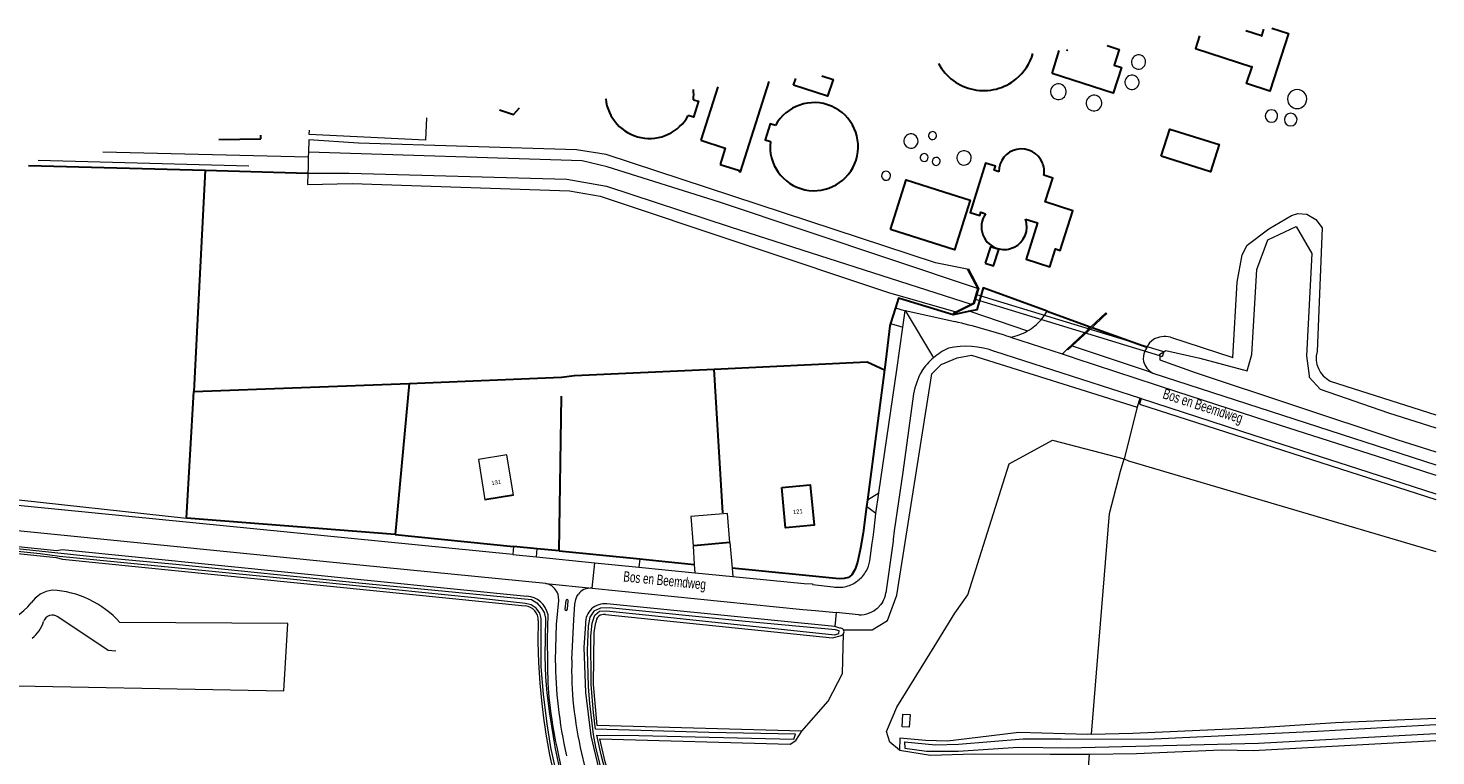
# Model space of a CAD drawing. Header units: metres. Extents: x 120324 to 133000, y 395500 to 402438.
# Tile 95 of 95: x 132661 to 133000, y 401095 to 401270. Entities that reach past the tile are written whole.
import ezdxf

# ---------------------------------------------------------------- set-up
doc = ezdxf.new("R2010")
doc.units = ezdxf.units.M
doc.linetypes.add('DGN1', pattern=[76.057638, 0, -76.057638])
doc.linetypes.add('DGN2', pattern=[101.410184, 50.705092, -50.705092])
for name, color, linetype, lineweight, true_color in [('gg-afsc-hekwerk', 7, 'Continuous', 30, 0x00d228), ('gg-afsc-muur', 7, 'Continuous', 13, 0xffc800), ('gg-bbg-opslagtank', 7, 'Continuous', 0, 0xff5000), ('gg-kntw-bovenkant insteek waterloop', 7, 'Continuous', 0, 0xa0a0ff), ('gg-kntw-waterlijn', 7, 'Continuous', 0, 0xaaebff), ('gg-kwrk-duiker nz vlak', 7, 'DGN2', 0, 0x969696), ('gt-grn-groengrens', 7, 'Continuous', 0, 0x96c800), ('gt-grn-weggrens', 7, 'Continuous', 0, 0x787878)]:
    doc.layers.add(name, color=color, linetype=linetype, lineweight=lineweight, true_color=true_color)
for name, color, linetype, lineweight in [('gg-anno-huisnummerreeks BGT', 7, 'Continuous', 13), ('gg-anno-openbare ruimte label', 7, 'Continuous', 13), ('gg-bbg-bijgebouw', 1, 'Continuous', 30), ('gg-bbg-gedigitaliseerde bebouwing', 1, 'Continuous', 0), ('gg-bbg-gedigitaliseerde bijgebouw', 1, 'Continuous', 0), ('gg-bbg-hoofdgebouw', 1, 'Continuous', 30), ('gg-knt-bovenkant onderkant talud', 7, 'Continuous', 0), ('gg-knt-verharding', 7, 'Continuous', 0), ('gt-grn-vlakafsluiter', 6, 'DGN1', 0)]:
    doc.layers.add(name, color=color, linetype=linetype, lineweight=lineweight)
doc.styles.add('StyleArial', font='arial.ttf')

msp = doc.modelspace()

# ---------------------------------------------------------------- linework, layer by layer
at = {"layer": 'gg-afsc-hekwerk'}
for p, q in [((132661.52, 401236.58), (132704.03, 401235.5)), ((132704.03, 401235.5), (132728.71, 401234.77)), ((132870.03, 401202.35), (132868.86, 401198.57)), ((132906.48, 401201.54), (132916.64, 401197.87)), ((132916.64, 401197.87), (132916.4, 401197.16)), ((132916.64, 401197.87), (132917.02, 401197.73)), ((132917.31, 401197.63), (132930.55, 401192.84)), ((132828.54, 401152.96), (132826.41, 401187.61)), ((132867.37, 401187.38), (132863.29, 401156.15)), ((132701.24, 401182.2), (132753.07, 401184.16)), ((132753.07, 401184.16), (132749.69, 401147.77)), ((132789.69, 401185.62), (132792.85, 401186.03)), ((132699.53, 401151.75), (132701.24, 401182.2)), ((132789.1, 401143.84), (132789.73, 401181.1)), ((132863.29, 401156.15), (132863.08, 401154.55)), ((132749.69, 401147.77), (132699.53, 401151.75)), ((132749.69, 401147.77), (132778.14, 401144.93)), ((132783.86, 401144.36), (132778.14, 401144.93)), ((132789.1, 401143.84), (132783.86, 401144.36)), ((132789.1, 401143.84), (132808.53, 401141.9)), ((132808.53, 401141.9), (132814.63, 401141.29)), ((132814.63, 401141.29), (132821.72, 401140.58))]:
    msp.add_line(p, q, dxfattribs=at)
at = {"layer": 'gg-afsc-hekwerk', "flags": 128}
for points in [[(132704.03, 401235.5), (132702.03, 401198.05), (132701.24, 401182.2)], [(132887.95, 401201.52), (132883.87, 401200.68), (132870.74, 401204.63), (132870.03, 401202.35)], [(132906.48, 401201.54), (132891.08, 401207.11), (132889.56, 401201.85), (132887.95, 401201.52)], [(132868.86, 401198.57), (132868.7, 401198.03), (132867.7, 401189.89), (132867.37, 401187.38)], [(132753.07, 401184.16), (132789.69, 401185.62), (132792.85, 401186.03), (132826.41, 401187.61)], [(132826.41, 401187.61), (132863.21, 401189.34), (132867.37, 401187.38)], [(132863.08, 401154.55), (132862.25, 401148.19), (132861.6, 401144.46), (132860.88, 401141.15), (132860.3, 401139.41), (132859.55, 401138.1), (132858.75, 401137.43), (132857.68, 401137.22), (132856.51, 401137.11), (132830.76, 401139.68)]]:
    msp.add_lwpolyline(points, dxfattribs=at)
at = {"layer": 'gg-afsc-muur'}
for p, q in [((132887.3, 401211.63), (132889.77, 401206.98)), ((132889.62, 401205.49), (132889.29, 401204.34)), ((132888.2, 401203.21), (132884.53, 401201.38)), ((132911.32, 401192.42), (132916.4, 401197.16)), ((132912.55, 401193.19), (132917.31, 401197.63)), ((132916.4, 401197.16), (132917.02, 401197.73)), ((132917.31, 401197.63), (132920.26, 401200.37)), ((132912.31, 401192.97), (132912.55, 401193.19))]:
    msp.add_line(p, q, dxfattribs=at)
at = {"layer": 'gg-afsc-muur', "flags": 128}
for points in [[(132887.3, 401211.63), (132887.56, 401211.76), (132890.07, 401207.01), (132889.62, 401205.49)], [(132889.29, 401204.34), (132888.98, 401203.31), (132884.11, 401200.88), (132884.01, 401201.12), (132884.53, 401201.38)], [(132889.77, 401206.98), (132888.75, 401203.49), (132888.2, 401203.21)], [(132917.02, 401197.73), (132920.64, 401201.11), (132920.83, 401200.9), (132920.26, 401200.37)], [(132911.32, 401192.42), (132911.5, 401192.23), (132912.31, 401192.97)]]:
    msp.add_lwpolyline(points, dxfattribs=at)
at = {"layer": 'gg-bbg-bijgebouw'}
for p, q in [((132827.28, 401255.52), (132823.18, 401242.68)), ((132830.19, 401145.83), (132821.45, 401145.09))]:
    msp.add_line(p, q, dxfattribs=at)
at = {"layer": 'gg-bbg-bijgebouw', "flags": 128}
for points in [[(132958.09, 401267.77), (132954.31, 401268.98)], [(132960.58, 401269.65), (132964.52, 401268.36), (132960.09, 401254.5), (132954.49, 401256.33), (132955.8, 401260.34), (132955.71, 401260.37)], [(132958.09, 401267.77), (132958.13, 401267.76), (132958.66, 401269.44)], [(132920.97, 401265.45), (132923.84, 401264.54), (132922.65, 401260.77), (132924.39, 401260.18), (132922.42, 401253.96), (132907.69, 401258.73)], [(132943.16, 401267.8), (132942.17, 401264.71), (132955.71, 401260.37)], [(132907.69, 401258.73), (132909.42, 401264.23)], [(132911.17, 401264.41), (132911.42, 401264.33), (132911.46, 401264.44)], [(132852.31, 401258.18), (132855.02, 401257.28), (132853.69, 401253.25), (132845.51, 401255.95)], [(132827.84, 401236.83), (132832.48, 401235.35), (132832.42, 401235.14), (132832.73, 401235.04), (132839.68, 401256.84)], [(132845.51, 401255.95), (132846.03, 401257.51)], [(132821.42, 401252.42), (132822.68, 401252.07), (132821.46, 401248.24), (132820.2, 401248.64)], [(132774.78, 401249.96), (132778.19, 401248.87), (132779.56, 401250.47)], [(132841.17, 401246.2), (132839.9, 401246.58), (132838.67, 401242.76), (132839.94, 401242.36)], [(132933.94, 401238.84), (132935.99, 401245.33), (132947.86, 401241.62), (132945.8, 401235.1), (132933.94, 401238.84)], [(132707.28, 401242.81), (132717.39, 401243.03)], [(132717.39, 401243.03), (132717.37, 401243.88)], [(132823.18, 401242.68), (132829.1, 401240.79), (132827.84, 401236.83)], [(132894.88, 401235.09), (132893.77, 401235.43), (132894.07, 401236.4), (132891.72, 401237.12), (132888.02, 401225.31), (132890.3, 401224.59), (132890.55, 401225.36), (132890.81, 401225.28), (132891.69, 401224.97)], [(132868.87, 401221.19), (132872.63, 401233.14), (132881.63, 401230.25), (132888.03, 401228.21), (132884.22, 401216.28), (132868.87, 401221.19)], [(132901.29, 401223.67), (132904.18, 401222.79), (132901.46, 401214.03), (132907.15, 401212.19), (132908.52, 401216.52), (132909.62, 401216.16), (132912.7, 401225.71), (132906.05, 401227.86), (132907.9, 401233.56), (132905.73, 401234.24)], [(132891.62, 401213.08), (132893.59, 401212.44), (132894.86, 401216.41), (132892.88, 401217.05), (132891.62, 401213.08)]]:
    msp.add_lwpolyline(points, dxfattribs=at)
at = {"layer": 'gg-bbg-bijgebouw'}
for centre, radius, start, end in [((132891.24, 401266.95), 12.33, 309.5565, 344.0101), ((132891.24, 401266.95), 12.33, 208.0884, 309.5609), ((132810.89, 401253.72), 10.61, 352.9354, 6.3893), ((132810.89, 401253.72), 10.61, 185.7068, 331.363), ((132850.46, 401241.12), 10.6, 173.2764, 151.3457), ((132900.34, 401235.12), 5.46, 22.9232, 180.2614), ((132900.35, 401235.12), 5.45, 350.7564, 22.9622), ((132896.16, 401221.83), 5.46, 144.8726, 257.0317), ((132896.16, 401221.82), 5.46, 296.1303, 19.808), ((132896.16, 401221.82), 5.45, 257.0071, 296.1376)]:
    msp.add_arc(centre, radius, start, end, dxfattribs=at)
at = {"layer": 'gg-bbg-gedigitaliseerde bebouwing', "flags": 128}
msp.add_lwpolyline([(132778.17, 401157.27), (132776.58, 401166.94), (132769.73, 401165.85), (132771.25, 401156.15)], dxfattribs=at)
at = {"layer": 'gg-bbg-gedigitaliseerde bijgebouw', "flags": 128}
for points in [[(132757.25, 401248.1), (132756.97, 401242.65), (132729.01, 401244.07)], [(132729.01, 401244.07), (132729.06, 401245.12)], [(132830.19, 401145.83), (132829.61, 401152.82), (132820.77, 401152.09), (132821.39, 401145.09)]]:
    msp.add_lwpolyline(points, dxfattribs=at)
at = {"layer": 'gg-bbg-gedigitaliseerde bijgebouw'}
for centre, radius, start, end in [((132966.64, 401252.59), 2.31, 359.9876, 180.0124), ((132966.64, 401252.59), 2.31, 180.0124, 359.9876), ((132960.46, 401248.5), 1.49, 359.9808, 180.0192), ((132960.46, 401248.5), 1.49, 180.0192, 359.9808), ((132965.11, 401247.63), 1.53, 0, 180), ((132965.11, 401247.63), 1.53, 180, 0)]:
    msp.add_arc(centre, radius, start, end, dxfattribs=at)
at = {"layer": 'gg-bbg-hoofdgebouw'}
for p, q in [((132778.17, 401157.27), (132771.25, 401156.15)), ((132821.45, 401145.09), (132821.39, 401145.09))]:
    msp.add_line(p, q, dxfattribs=at)
at = {"layer": 'gg-bbg-hoofdgebouw', "flags": 128}
msp.add_lwpolyline([(132842.66, 401159.11), (132849.54, 401159.75), (132850.45, 401150), (132843.57, 401149.36), (132842.66, 401159.11)], dxfattribs=at)
at = {"layer": 'gg-bbg-opslagtank'}
for centre, radius, start, end in [((132928.49, 401261.49), 1.71, 72.2955, 252.2955), ((132928.49, 401261.49), 1.71, 252.2955, 72.2955), ((132926.92, 401256.61), 1.71, 72.2955, 252.2955), ((132926.92, 401256.61), 1.71, 252.2955, 72.2955), ((132909.22, 401254.34), 1.89, 72.378, 252.378), ((132909.22, 401254.34), 1.89, 252.378, 72.378), ((132917.78, 401251.6), 1.89, 72.3302, 252.3302), ((132917.78, 401251.6), 1.89, 252.3302, 72.3302), ((132878.95, 401243.78), 0.963, 72.3744, 252.3744), ((132878.95, 401243.78), 0.963, 252.3744, 72.3744), ((132873.75, 401242.48), 1.72, 72.3925, 252.3708), ((132873.75, 401242.48), 1.72, 252.3708, 72.3925), ((132876.93, 401238.51), 0.948, 72.291, 252.291), ((132876.93, 401238.51), 0.948, 252.291, 72.291), ((132879.82, 401237.58), 0.96, 72.3486, 252.3098), ((132879.82, 401237.58), 0.96, 252.3098, 72.3486), ((132886.53, 401238.41), 1.72, 72.3448, 252.3448), ((132886.53, 401238.41), 1.72, 252.3448, 72.3448), ((132867.76, 401234.12), 1.08, 72.4465, 252.3798), ((132867.76, 401234.12), 1.08, 252.3798, 72.4465)]:
    msp.add_arc(centre, radius, start, end, dxfattribs=at)
at = {"layer": 'gg-knt-bovenkant onderkant talud', "flags": 128}
for points in [[(132640.62, 401111.35), (132645.97, 401111.59), (132722.95, 401110.18), (132723.86, 401126.39), (132683.48, 401126.6)], [(132682.5, 401119.69), (132680.63, 401119.86), (132668.58, 401127.99)]]:
    msp.add_lwpolyline(points, dxfattribs=at)
at = {"layer": 'gg-knt-bovenkant onderkant talud'}
for centre, radius, start, end in [((132667.91, 401127.52), 6.89, 95.7743, 146.7071), ((132666.08, 401111.13), 23.28, 41.6485, 87.2141), ((132651.48, 401139.54), 13.47, 279.4357, 322.3263), ((132656.72, 401129.67), 8.89, 309.592, 341.3825), ((132667.3, 401126.1), 2.29, 55.9892, 161.339)]:
    msp.add_arc(centre, radius, start, end, dxfattribs=at)
at = {"layer": 'gg-knt-verharding'}
for p, q in [((132870.03, 401202.35), (132872.37, 401201.64)), ((132871.8, 401197.68), (132872.37, 401201.64)), ((132872.37, 401201.64), (132872.38, 401201.73)), ((132872.38, 401201.73), (132884.27, 401199.03)), ((132868.86, 401198.57), (132871.8, 401197.68)), ((132870.32, 401187.43), (132871.8, 401197.68)), ((132897.66, 401195.28), (132910.16, 401191.23)), ((132928.78, 401180.6), (132893.89, 401191.85)), ((132910.16, 401191.23), (132910.52, 401191.6)), ((132910.52, 401191.6), (132911.32, 401192.42)), ((132866.04, 401157.79), (132870.32, 401187.43)), ((132929.13, 401180.49), (132928.78, 401180.6)), ((132777.97, 401142.94), (132633.51, 401157.3)), ((132863.29, 401156.15), (132866.04, 401157.79)), ((132865.32, 401152.86), (132866.04, 401157.79)), ((132865.32, 401152.86), (132863.08, 401154.55)), ((132864.87, 401149.03), (132865.32, 401152.86)), ((132864.65, 401147.18), (132864.87, 401149.03)), ((132869.75, 401148.64), (132869.46, 401146.56)), ((132778.14, 401144.93), (132777.97, 401142.94)), ((132783.65, 401142.38), (132783.86, 401144.36)), ((132821.72, 401140.58), (132821.45, 401145.09)), ((132830.19, 401145.83), (132830.76, 401139.68)), ((132777.97, 401142.94), (132783.65, 401142.38)), ((132783.65, 401142.38), (132797.69, 401140.98)), ((132797.69, 401140.98), (132808.31, 401139.93)), ((132808.31, 401139.93), (132814.6, 401139.3)), ((132821.83, 401138.58), (132821.72, 401140.58)), ((132830.76, 401139.68), (132830.93, 401137.68)), ((132814.6, 401139.3), (132821.83, 401138.58)), ((132821.83, 401138.58), (132830.93, 401137.68)), ((132790.75, 401131.86), (132790.51, 401129.84)), ((132791.11, 401129.8), (132791.33, 401131.78)), ((132861.22, 401128.46), (132855.75, 401129.02))]:
    msp.add_line(p, q, dxfattribs=at)
at = {"layer": 'gg-knt-verharding', "flags": 128}
for points in [[(132905.04, 401199.46), (132905.8, 401200.43), (132906.48, 401201.54)], [(132910.16, 401191.23), (132912.76, 401190.37), (132913.13, 401190.19), (132937.59, 401182.21), (132962.56, 401174.1), (132987.89, 401165.97), (133000, 401162.05)], [(132874.39, 401181.65), (132871.76, 401162.75), (132869.75, 401148.64)], [(132929.13, 401180.49), (132956.23, 401171.72), (132981.17, 401163.69), (133000, 401157.61)], [(132785.96, 401135.97), (132741.2, 401140.41), (132636.38, 401150.93)], [(132863.84, 401141.46), (132864.46, 401145.68), (132864.65, 401147.18)], [(132869.46, 401146.56), (132869.46, 401146.2), (132867.71, 401133.74)], [(132830.93, 401137.68), (132848.09, 401135.98), (132850.07, 401135.9), (132850.06, 401135.74), (132855.03, 401135.22)], [(132788.22, 401117.57), (132788.47, 401126.11), (132789.04, 401131.88), (132789, 401132.77), (132788.89, 401133.38), (132788.65, 401133.94), (132788.09, 401134.73), (132787.4, 401135.4), (132786.71, 401135.77), (132785.96, 401135.97)], [(132792.18, 401117.66), (132792.65, 401127.34), (132792.91, 401131.02), (132793.17, 401132.18), (132793.4, 401132.85), (132793.78, 401133.45)], [(132797.08, 401134.86), (132847.77, 401129.74), (132850.8, 401129.52), (132855.75, 401129.02)], [(132866.98, 401131.6), (132866.46, 401130.83), (132865.81, 401130.17)], [(132871.82, 401104.56), (132873.54, 401104.45), (132873.32, 401101.39), (132871.62, 401101.51), (132871.82, 401104.56)], [(132794.53, 401095.12), (132795.98, 401089.09), (132798.96, 401078.11), (132803.91, 401060.81), (132806.22, 401052.71)]]:
    msp.add_lwpolyline(points, dxfattribs=at)
at = {"layer": 'gg-knt-verharding'}
for centre, radius, start, end in [((132842.27, 401023.53), 180.46, 72.1267, 76.5418), ((132895.56, 401207.6), 12.5, 300.0546, 319.3499), ((132895.56, 401207.59), 12.49, 279.6637, 300.0501), ((132889.05, 401178.82), 15.16, 114.4741, 130.7931), ((132887.07, 401173.9), 19.2, 69.2119, 102.9335), ((132891.26, 401178.65), 17.13, 150.6241, 169.926), ((132889.06, 401178.83), 15.16, 130.8103, 147.1261), ((132856.88, 401142.48), 7.04, 329.7774, 351.7152), ((132856.28, 401142.64), 7.6, 284.4903, 308.2468), ((132856.1, 401142.93), 7.93, 307.9589, 329.7876), ((132796.58, 401131.38), 3.48, 115.9666, 143.6005), ((132796.72, 401130.88), 4, 84.9361, 114.5774), ((132856.47, 401142.28), 7.21, 258.4362, 283.7085), ((132861.41, 401134.71), 6.38, 330.8778, 351.2564), ((132790.81, 401129.82), 0.303, 177.5495, 355.4396), ((132791.04, 401131.82), 0.294, 351.3914, 172.7621), ((132861.08, 401135.53), 7.15, 291.9537, 311.4135), ((132861.35, 401135.23), 6.76, 268.9381, 290.8088), ((132890.96, 401118.01), 102.75, 180.2432, 186.4825), ((132877.04, 401115.23), 84.9, 178.3616, 185.9), ((132914.42, 401121.56), 126.46, 186.879, 192.3499), ((132901.05, 401119.16), 109.2, 186.6567, 192.7182)]:
    msp.add_arc(centre, radius, start, end, dxfattribs=at)
at = {"layer": 'gg-kntw-bovenkant insteek waterloop'}
for p, q in [((132728.8, 401238.67), (132728.74, 401236.14)), ((132728.83, 401239.82), (132728.8, 401238.67)), ((132728.74, 401236.14), (132728.71, 401234.77)), ((132972.67, 401221.55), (132971.45, 401191.8)), ((132951.15, 401190.41), (132952.21, 401208.49)), ((132936.14, 401195.25), (132951.15, 401190.41)), ((132931.89, 401186.61), (133000, 401164.52)), ((132974.58, 401184.72), (133000, 401176.57)), ((132855.41, 401125.66), (132800.63, 401131.09)), ((132856.61, 401125.24), (132855.41, 401125.66))]:
    msp.add_line(p, q, dxfattribs=at)
at = {"layer": 'gg-kntw-bovenkant insteek waterloop', "flags": 128}
for points in [[(132887.3, 401211.63), (132879.65, 401213.18), (132800.46, 401239.27), (132793.28, 401240.34), (132740.9, 401241.97), (132728.9, 401242.74), (132728.83, 401239.82)], [(132728.71, 401234.77), (132728.64, 401232.01), (132739.35, 401232.25), (132791.63, 401230.47), (132799.03, 401229.19), (132868.37, 401206.04), (132884.53, 401201.38)], [(132952.21, 401208.49), (132953.39, 401215.11), (132954.6, 401217.4), (132959.82, 401221.31), (132965.26, 401224.59), (132966.82, 401225.05), (132968.96, 401224.84), (132971.12, 401223.57), (132972.67, 401221.55)], [(132930.01, 401191.86), (132930.46, 401192.6), (132930.55, 401192.84)], [(132641.89, 401146.63), (132668.28, 401143.91), (132669.58, 401144.2), (132781.38, 401132.97)], [(132641.83, 401144.94), (132668.18, 401142.25), (132669.65, 401141.85), (132781, 401130.6)], [(132784.11, 401127.05), (132784.04, 401121.99), (132784.17, 401116.94), (132784.48, 401112), (132784.97, 401107.07)], [(132786.45, 401128.47), (132786.29, 401122.67), (132786.3, 401116.88)], [(132795.49, 401126.29), (132795.08, 401120.61), (132795.44, 401109.78), (132796.79, 401099.31), (132799.4, 401088.14), (132805.84, 401066.47), (132807.26, 401066.74)], [(132847.5, 401100.46), (132798.25, 401101.81), (132797.36, 401111.67), (132797.54, 401124.26), (132797.96, 401126.63)], [(132800.25, 401128.52), (132854.88, 401122.94), (132856.69, 401123.43)], [(132917.16, 401099.7), (132927.1, 401099.98), (132957.62, 401101.34), (132975.84, 401102.54), (133000, 401103.57)], [(132807.26, 401066.74), (132807.28, 401067.71), (132800.21, 401093.06), (132798.91, 401098.6), (132844.7, 401097.35), (132846.07, 401098.2), (132847.5, 401100.46)], [(132917.16, 401099.7), (132916.29, 401099.68), (132899.73, 401100.17), (132889.82, 401098.91), (132882.56, 401098.04), (132877.26, 401098.17), (132871.11, 401098.78), (132870.98, 401095.84)], [(132788.56, 401096.59), (132789.71, 401091.03), (132791.03, 401085.51), (132793.6, 401076.37)], [(132870.98, 401095.84), (132878.46, 401094.71), (132888.97, 401095.02), (132907.24, 401094.88), (132916.7, 401094.95)], [(132916.7, 401094.95), (132927.99, 401095.04), (132948.35, 401095.99), (132956.03, 401095.8), (133000, 401098.22)]]:
    msp.add_lwpolyline(points, dxfattribs=at)
at = {"layer": 'gg-kntw-bovenkant insteek waterloop'}
for centre, radius, start, end in [((132934.02, 401191.53), 3.71, 121.8584, 159.2273), ((132934.76, 401190.21), 5.23, 74.7097, 121.1612), ((132933.75, 401190.09), 4.13, 154.7664, 189.0333), ((132977.3, 401190.16), 6.08, 164.3318, 243.3932), ((132934.23, 401190.74), 4.74, 195.8647, 240.5158), ((132780.91, 401127.33), 5.66, 11.5638, 85.2589), ((132780.65, 401127.16), 3.46, 358.1442, 84.214), ((132800.09, 401126.52), 4.6, 83.3629, 182.9144), ((132799.91, 401126.6), 1.95, 79.938, 179.3376), ((132856.75, 401124.33), 0.913, 33.3677, 99.1883), ((132856.75, 401124.34), 0.911, 266.0639, 327.0107), ((132856.75, 401124.34), 0.912, 327.0127, 33.2174), ((132886.68, 401117.31), 100.38, 180.2447, 185.6977), ((132933.07, 401123.05), 148.95, 186.158, 190.4115), ((132920.34, 401123.72), 134.55, 186.9934, 191.6357), ((132915.77, 401120.73), 131.53, 190.7785, 195.7633)]:
    msp.add_arc(centre, radius, start, end, dxfattribs=at)
at = {"layer": 'gg-kntw-waterlijn', "flags": 128}
for points in [[(132889.77, 401206.98), (132827.73, 401227.78), (132800.68, 401236.3), (132794.7, 401237.68), (132728.83, 401239.82)], [(132728.71, 401234.77), (132738.59, 401234.77), (132790.98, 401233.31), (132800.56, 401231.63), (132830.28, 401221.82), (132888.2, 401203.21)], [(132955.26, 401189.41), (132955.73, 401191.14), (132956.95, 401211.57), (132959.55, 401218.67), (132966.37, 401221.93), (132970.19, 401215.4), (132968.85, 401190.78), (132969.52, 401185.95)], [(132933.61, 401190.76), (132933.61, 401191.15), (132934.54, 401191.73)], [(132933.61, 401190.76), (132933.61, 401189.78), (132942.1, 401186.75), (132990.61, 401170.64), (133000, 401167.71)], [(132934.54, 401191.73), (132935.04, 401192.04), (132943.22, 401190.26), (132954.65, 401187.16), (132955.26, 401189.41)], [(132969.52, 401185.95), (132969.56, 401185.62), (132972.17, 401182.75), (132988.58, 401177.04), (133000, 401173.42)], [(132789.23, 401087.17), (132787.17, 401096.54), (132786.28, 401102.2), (132785.36, 401109.36), (132784.78, 401115.97), (132784.78, 401127.6), (132784.46, 401128.84), (132783.58, 401130.08), (132782.4, 401130.86), (132781.07, 401131.16), (132768.78, 401132.58), (132724.44, 401137), (132668.98, 401142.52), (132664.29, 401143.1), (132643.32, 401145.33)], [(132651.88, 401145.13), (132676.89, 401142.51), (132696.9, 401140.67), (132740.99, 401136.16), (132782.46, 401132.14), (132783.76, 401131.31), (132784.82, 401130.16), (132785.51, 401129.01), (132785.83, 401127.62), (132785.71, 401118.49), (132785.84, 401113.47), (132786.16, 401109.66), (132786.78, 401104.62), (132788.21, 401096.19), (132790.12, 401087.33)], [(132856.51, 401124.59), (132855.59, 401124.83), (132833.98, 401126.81), (132801.15, 401130.16), (132799.1, 401130.06), (132797.48, 401129.33), (132796.54, 401127.86), (132796.13, 401125.75), (132795.86, 401119.91), (132796.09, 401111.17), (132796.44, 401107.14), (132797.29, 401099.67), (132797.89, 401096.62), (132799.84, 401088.73)], [(132801.46, 401086.18), (132799.22, 401094.78), (132798.22, 401099.48), (132808.26, 401099.41), (132845.58, 401098.55), (132845.99, 401099.72), (132825.17, 401100.16), (132797.9, 401100.97), (132797.4, 401104.91), (132796.8, 401111.62), (132796.75, 401123.34), (132797.07, 401126.43), (132797.74, 401128.37), (132798.85, 401129.3), (132800.55, 401129.4), (132810.74, 401128.33), (132855.46, 401123.62), (132856.4, 401123.94), (132856.51, 401124.59)], [(132872.18, 401097.85), (132879.64, 401097.18), (132885.18, 401097.31), (132892.96, 401097.96), (132900.74, 401098.61), (132909.86, 401098.6), (132930.53, 401098.56), (132971.55, 401100.42), (133000, 401102.04)], [(132872.18, 401097.85), (132872.26, 401096.35), (132877.53, 401095.67), (132885.1, 401095.66), (132899.5, 401096.57), (132911.5, 401096.44), (132957.33, 401097.57), (133000, 401099.92)]]:
    msp.add_lwpolyline(points, dxfattribs=at)
at = {"layer": 'gg-kwrk-duiker nz vlak'}
for p, q in [((132663.81, 401237.91), (132728.74, 401236.14)), ((132679.4, 401239.86), (132728.8, 401238.67)), ((132933.61, 401190.76), (132889.29, 401204.34)), ((132934.54, 401191.73), (132889.62, 401205.49))]:
    msp.add_line(p, q, dxfattribs=at)
at = {"layer": 'gg-kwrk-duiker nz vlak', "flags": 128}
msp.add_lwpolyline([(132934.54, 401191.73), (132934.18, 401190.58), (132933.61, 401190.76)], dxfattribs=at)
at = {"layer": 'gt-grn-groengrens'}
for p, q in [((132887.95, 401201.52), (132901.82, 401196.78)), ((132912.55, 401193.19), (132931.08, 401186.98)), ((132931.08, 401186.98), (132931.89, 401186.61)), ((132928.78, 401180.6), (132928.2, 401178.39)), ((132928.2, 401178.39), (132925.02, 401165.97)), ((132642.88, 401157.93), (132699.53, 401151.75)), ((132808.53, 401141.9), (132808.31, 401139.93)), ((132855.75, 401129.02), (132855.41, 401125.66))]:
    msp.add_line(p, q, dxfattribs=at)
at = {"layer": 'gt-grn-groengrens', "flags": 128}
for points in [[(132857.51, 401124.84), (132864.46, 401124.8), (132868.14, 401127.05), (132870.38, 401133.17), (132878.75, 401186.42), (132880.99, 401188.67), (132884.87, 401190.3), (132888.34, 401190.91), (132928.2, 401178.39)], [(132929.13, 401180.49), (132928.76, 401179.18), (133000, 401156.19)], [(132870.98, 401095.84), (132868.66, 401097.77), (132867.89, 401100.35), (132870.36, 401106.22), (132879.33, 401120.77), (132884.32, 401128.85), (132887.46, 401133.3), (132897.37, 401164.83), (132907.77, 401170.45), (132925.02, 401165.97)], [(132917.16, 401099.7), (132921.47, 401152.8), (132924.16, 401163.03), (132925.02, 401165.97)], [(132925.02, 401165.97), (132926.07, 401165.55), (133000, 401143.67)], [(132847.5, 401100.46), (132853.81, 401107.68), (132857.27, 401114.35), (132857.52, 401123.84)], [(132914.74, 401075.79), (132915.67, 401081.65), (132916.47, 401091.82), (132916.7, 401094.95)]]:
    msp.add_lwpolyline(points, dxfattribs=at)
at = {"layer": 'gt-grn-vlakafsluiter'}
for p, q in [((132951.15, 401190.41), (132955.26, 401189.41)), ((132955.26, 401189.41), (132969.52, 401185.95)), ((132969.52, 401185.95), (132974.58, 401184.72))]:
    msp.add_line(p, q, dxfattribs=at)
at = {"layer": 'gt-grn-weggrens'}
for p, q in [((132872.38, 401201.73), (132879.15, 401190.3)), ((132797.08, 401134.86), (132797.69, 401140.98)), ((132785.96, 401135.97), (132797.08, 401134.86))]:
    msp.add_line(p, q, dxfattribs=at)

# ---------------------------------------------------------------- texts
at = {"layer": 'gg-anno-huisnummerreeks BGT', "char_height": 1, "attachment_point": 8, "line_spacing_factor": 0.8, "style": 'StyleArial'}
for s, insert, rotation in [('{\\C256;131}', (132774.07, 401159.82), 9.2), ('{\\C256;121}', (132846.58, 401152.82), 5.3)]:
    msp.add_mtext(s, dxfattribs=dict(at, insert=insert, rotation=rotation))
at = {"layer": 'gg-anno-openbare ruimte label', "char_height": 2.5, "attachment_point": 5, "line_spacing_factor": 0.8, "style": 'StyleArial'}
for insert, rotation in [((132943.87, 401178.38), 342.1), ((132814.49, 401136.37), 354.3)]:
    msp.add_mtext('{\\W0.68;\\C256;Bos en Beemdweg}', dxfattribs=dict(at, insert=insert, rotation=rotation))

doc.saveas('drawing.dxf')
